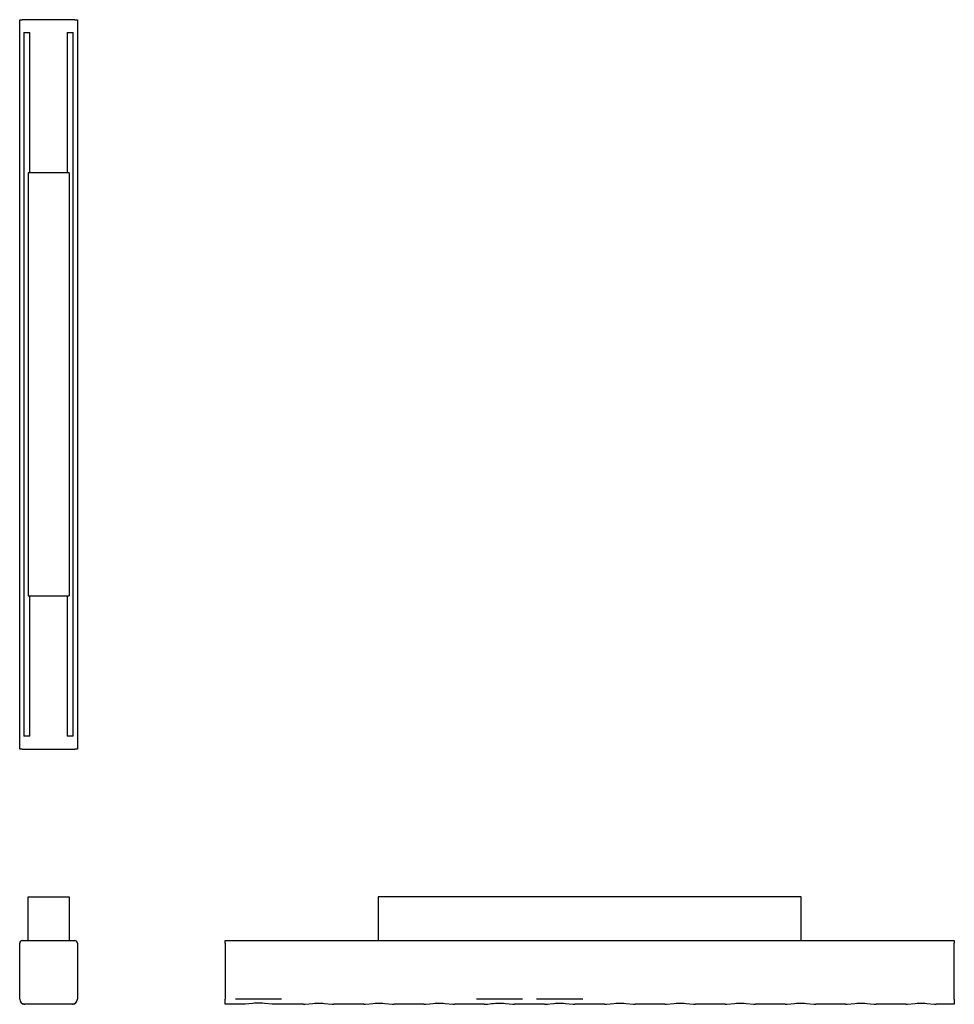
# Model space of a CAD drawing. Extents: x 0 to 365, y 0 to 384.
import ezdxf

# ---------------------------------------------------------------- set-up
doc = ezdxf.new("R2010")
doc.units = 0
doc.header["$MEASUREMENT"] = 0
doc.layers.add('MAKE2D$VISIBILE$CURVE', color=7, linetype='CONTINUOUS')

msp = doc.modelspace()

# ---------------------------------------------------------------- linework, layer by layer
at = {"layer": 'MAKE2D$VISIBILE$CURVE', "color": 7}
for p, q in [((0, 99.59), (0, 384.09)), ((0, 384.09), (1, 384.09)), ((21.5, 384.09), (1, 384.09)), ((21.5, 384.09), (22.5, 384.09)), ((22.5, 384.09), (22.5, 99.59)), ((1.6, 379.09), (4, 379.09)), ((1.6, 379.09), (1.6, 104.59)), ((4, 324.34), (4, 379.09)), ((18.5, 379.09), (20.9, 379.09)), ((18.5, 379.09), (18.5, 324.34)), ((20.9, 104.59), (20.9, 379.09)), ((19.25, 324.34), (3.25, 324.34)), ((3.25, 324.34), (3.25, 159.34)), ((19.25, 324.34), (19.25, 159.34)), ((3.25, 159.34), (19.25, 159.34)), ((4, 104.59), (4, 159.34)), ((18.5, 159.34), (18.5, 104.59)), ((4, 104.59), (1.6, 104.59)), ((20.9, 104.59), (18.5, 104.59)), ((1, 99.59), (0, 99.59)), ((1, 99.59), (21.5, 99.59)), ((22.5, 99.59), (21.5, 99.59)), ((3.25, 24.9), (3.25, 41.9)), ((3.25, 41.9), (19.25, 41.9)), ((19.25, 41.9), (19.25, 24.9)), ((139.94, 41.9), (139.94, 24.9)), ((304.94, 41.9), (139.94, 41.9)), ((304.94, 24.9), (304.94, 41.9)), ((0, 2), (0, 23.9)), ((1, 24.9), (3.25, 24.9)), ((3.25, 24.9), (19.25, 24.9)), ((19.25, 24.9), (21.5, 24.9)), ((22.5, 23.9), (22.5, 2)), ((80.19, 23.9), (80.19, 24.9)), ((80.19, 24.9), (139.94, 24.9)), ((80.19, 23.9), (80.19, 2)), ((139.94, 24.9), (304.94, 24.9)), ((304.94, 24.9), (364.69, 24.9)), ((364.69, 24.9), (364.69, 23.9)), ((364.69, 2), (364.69, 23.9)), ((0.98, 0.28), (1.34, 0.11)), ((1.65, 0.03), (2, 0)), ((20.5, 0), (2, 0)), ((20.69, 0.01), (20.87, 0.03)), ((21.16, 0.11), (21.52, 0.28)), ((21.78, 0.47), (21.52, 0.28)), ((21.52, 0.28), (21.72, 0.42)), ((21.72, 0.42), (21.78, 0.47)), ((80.19, 0), (80.19, 2)), ((87.24, 0), (80.19, 0)), ((102.19, 2), (84.19, 2)), ((87.4, 0), (87.24, 0)), ((87.57, 0.01), (87.4, 0)), ((87.92, 0.03), (87.57, 0.01)), ((90.88, 0.36), (87.92, 0.03)), ((91.65, 0.42), (90.88, 0.36)), ((92.41, 0.45), (91.65, 0.42)), ((93.18, 0.47), (92.41, 0.45)), ((93.96, 0.45), (93.18, 0.47)), ((94.73, 0.42), (93.96, 0.45)), ((95.49, 0.36), (94.73, 0.42)), ((98.46, 0.03), (95.49, 0.36)), ((98.81, 0.01), (98.46, 0.03)), ((98.98, 0), (98.81, 0.01)), ((99.14, 0), (98.98, 0)), ((110.74, 0), (99.14, 0)), ((110.74, 0), (110.9, 0)), ((110.9, 0), (111.07, 0.01)), ((111.07, 0.01), (111.42, 0.03)), ((111.42, 0.03), (114.39, 0.36)), ((114.39, 0.36), (115.15, 0.42)), ((115.15, 0.42), (115.92, 0.45)), ((115.92, 0.45), (116.7, 0.47)), ((116.7, 0.47), (117.47, 0.45)), ((117.47, 0.45), (118.23, 0.42)), ((118.23, 0.42), (119, 0.36)), ((119, 0.36), (121.96, 0.03)), ((121.96, 0.03), (122.31, 0.01)), ((122.31, 0.01), (122.48, 0)), ((122.48, 0), (122.64, 0)), ((134.24, 0), (122.64, 0)), ((134.24, 0), (134.4, 0)), ((134.4, 0), (134.57, 0.01)), ((134.57, 0.01), (134.92, 0.03)), ((134.92, 0.03), (137.89, 0.36)), ((137.89, 0.36), (138.65, 0.42)), ((138.65, 0.42), (139.42, 0.45)), ((139.42, 0.45), (140.2, 0.47)), ((140.2, 0.47), (140.97, 0.45)), ((140.97, 0.45), (141.73, 0.42)), ((141.73, 0.42), (142.5, 0.36)), ((142.5, 0.36), (145.46, 0.03)), ((145.46, 0.03), (145.81, 0.01)), ((145.81, 0.01), (145.98, 0)), ((145.98, 0), (146.14, 0)), ((157.74, 0), (146.14, 0)), ((157.74, 0), (157.9, 0)), ((157.9, 0), (158.07, 0.01)), ((158.07, 0.01), (158.42, 0.03)), ((158.42, 0.03), (161.39, 0.36)), ((161.39, 0.36), (162.15, 0.42)), ((162.15, 0.42), (162.92, 0.45)), ((162.92, 0.45), (163.7, 0.47)), ((163.7, 0.47), (164.47, 0.45)), ((164.47, 0.45), (165.23, 0.42)), ((165.23, 0.42), (166, 0.36)), ((166, 0.36), (168.96, 0.03)), ((168.96, 0.03), (169.31, 0.01)), ((169.31, 0.01), (169.48, 0)), ((169.48, 0), (169.64, 0)), ((181.24, 0), (169.64, 0)), ((196.19, 2), (178.19, 2)), ((181.24, 0), (181.4, 0)), ((181.4, 0), (181.57, 0.01)), ((181.57, 0.01), (181.92, 0.03)), ((181.92, 0.03), (184.89, 0.36)), ((181.92, 0.03), (182.49, 0.09)), ((184.13, 0.28), (185.63, 0.42)), ((184.89, 0.36), (185.65, 0.42)), ((185.65, 0.42), (186.42, 0.45)), ((185.67, 0.42), (188.71, 0.42)), ((186.42, 0.45), (187.2, 0.47)), ((187.2, 0.47), (187.97, 0.45)), ((187.97, 0.45), (188.73, 0.42)), ((188.73, 0.42), (189.5, 0.36)), ((189.5, 0.36), (192.46, 0.03)), ((192.46, 0.03), (192.81, 0.01)), ((192.46, 0.03), (193.14, 0)), ((192.81, 0.01), (192.98, 0)), ((192.98, 0), (193.14, 0)), ((204.74, 0), (193.14, 0)), ((219.69, 2), (201.69, 2)), ((204.74, 0), (204.9, 0)), ((204.9, 0), (205.07, 0.01)), ((205.07, 0.01), (205.42, 0.03)), ((205.42, 0.03), (208.39, 0.36)), ((205.42, 0.03), (205.99, 0.09)), ((208.39, 0.36), (209.15, 0.42)), ((208.56, 0.37), (209.13, 0.42)), ((209.15, 0.42), (209.92, 0.45)), ((209.17, 0.42), (212.21, 0.42)), ((209.92, 0.45), (210.7, 0.47)), ((210.7, 0.47), (211.47, 0.45)), ((211.47, 0.45), (212.23, 0.42)), ((212.23, 0.42), (213, 0.36)), ((213, 0.36), (215.96, 0.03)), ((215.96, 0.03), (216.31, 0.01)), ((215.96, 0.03), (216.64, 0)), ((216.31, 0.01), (216.48, 0)), ((216.48, 0), (216.64, 0)), ((228.24, 0), (216.64, 0)), ((228.24, 0), (228.4, 0)), ((228.4, 0), (228.57, 0.01)), ((228.57, 0.01), (228.92, 0.03)), ((228.92, 0.03), (231.89, 0.36)), ((231.89, 0.36), (232.65, 0.42)), ((232.65, 0.42), (233.42, 0.45)), ((233.42, 0.45), (234.2, 0.47)), ((234.2, 0.47), (234.97, 0.45)), ((234.97, 0.45), (235.73, 0.42)), ((235.73, 0.42), (236.5, 0.36)), ((236.5, 0.36), (239.46, 0.03)), ((239.46, 0.03), (239.81, 0.01)), ((239.81, 0.01), (239.98, 0)), ((239.98, 0), (240.14, 0)), ((251.74, 0), (240.14, 0)), ((251.74, 0), (251.9, 0)), ((251.9, 0), (252.07, 0.01)), ((252.07, 0.01), (252.42, 0.03)), ((252.42, 0.03), (255.39, 0.36)), ((255.39, 0.36), (256.15, 0.42)), ((256.15, 0.42), (256.92, 0.45)), ((256.92, 0.45), (257.7, 0.47)), ((257.7, 0.47), (258.47, 0.45)), ((258.47, 0.45), (259.23, 0.42)), ((259.23, 0.42), (260, 0.36)), ((260, 0.36), (262.96, 0.03)), ((262.96, 0.03), (263.31, 0.01)), ((263.31, 0.01), (263.48, 0)), ((263.48, 0), (263.64, 0)), ((275.24, 0), (263.64, 0)), ((275.24, 0), (275.4, 0)), ((275.4, 0), (275.57, 0.01)), ((275.57, 0.01), (275.92, 0.03)), ((275.92, 0.03), (278.89, 0.36)), ((278.89, 0.36), (279.65, 0.42)), ((279.65, 0.42), (280.42, 0.45)), ((280.42, 0.45), (281.2, 0.47)), ((281.2, 0.47), (281.97, 0.45)), ((281.97, 0.45), (282.73, 0.42)), ((282.73, 0.42), (283.5, 0.36)), ((283.5, 0.36), (286.46, 0.03)), ((286.46, 0.03), (286.81, 0.01)), ((286.81, 0.01), (286.98, 0)), ((286.98, 0), (287.14, 0)), ((298.74, 0), (287.14, 0)), ((298.74, 0), (298.9, 0)), ((298.9, 0), (299.07, 0.01)), ((299.07, 0.01), (299.42, 0.03)), ((299.42, 0.03), (302.39, 0.36)), ((302.39, 0.36), (303.15, 0.42)), ((303.15, 0.42), (303.92, 0.45)), ((303.92, 0.45), (304.7, 0.47)), ((304.7, 0.47), (305.47, 0.45)), ((305.47, 0.45), (306.23, 0.42)), ((306.23, 0.42), (307, 0.36)), ((307, 0.36), (309.96, 0.03)), ((309.96, 0.03), (310.31, 0.01)), ((310.31, 0.01), (310.48, 0)), ((310.48, 0), (310.64, 0)), ((322.24, 0), (310.64, 0)), ((322.24, 0), (322.4, 0)), ((322.4, 0), (322.57, 0.01)), ((322.57, 0.01), (322.92, 0.03)), ((322.92, 0.03), (325.89, 0.36)), ((325.89, 0.36), (326.65, 0.42)), ((326.65, 0.42), (327.42, 0.45)), ((327.42, 0.45), (328.2, 0.47)), ((328.2, 0.47), (328.97, 0.45)), ((328.97, 0.45), (329.73, 0.42)), ((329.73, 0.42), (330.5, 0.36)), ((330.5, 0.36), (333.46, 0.03)), ((333.46, 0.03), (333.81, 0.01)), ((333.81, 0.01), (333.98, 0)), ((333.98, 0), (334.14, 0)), ((345.74, 0), (334.14, 0)), ((345.74, 0), (345.9, 0)), ((345.9, 0), (346.07, 0.01)), ((346.07, 0.01), (346.42, 0.03)), ((346.42, 0.03), (349.39, 0.36)), ((349.39, 0.36), (350.15, 0.42)), ((350.15, 0.42), (350.92, 0.45)), ((350.92, 0.45), (351.7, 0.47)), ((351.7, 0.47), (352.47, 0.45)), ((352.47, 0.45), (353.23, 0.42)), ((353.23, 0.42), (354, 0.36)), ((354, 0.36), (356.96, 0.03)), ((356.96, 0.03), (357.31, 0.01)), ((357.31, 0.01), (357.48, 0)), ((357.48, 0), (357.64, 0)), ((364.69, 0), (357.64, 0)), ((364.69, 2), (364.69, 0))]:
    msp.add_line(p, q, dxfattribs=at)
for centre, radius, start, end in [((1, 23.9), 1, 90, 180), ((21.5, 23.9), 1, 360, 90), ((2, 2), 2, 180, 270), ((20.5, 2), 2, 270, 360)]:
    msp.add_arc(centre, radius, start, end, dxfattribs=at)
at = {"layer": 'MAKE2D$VISIBILE$CURVE', "color": 7, "extrusion": (0, 0, -1)}
for centre, start, end in [((-2, 2), 270, 309.9291), ((-20.5, 2), 239.5929, 269.9999)]:
    msp.add_arc(centre, 2, start, end, dxfattribs=at)

doc.saveas('drawing.dxf')
